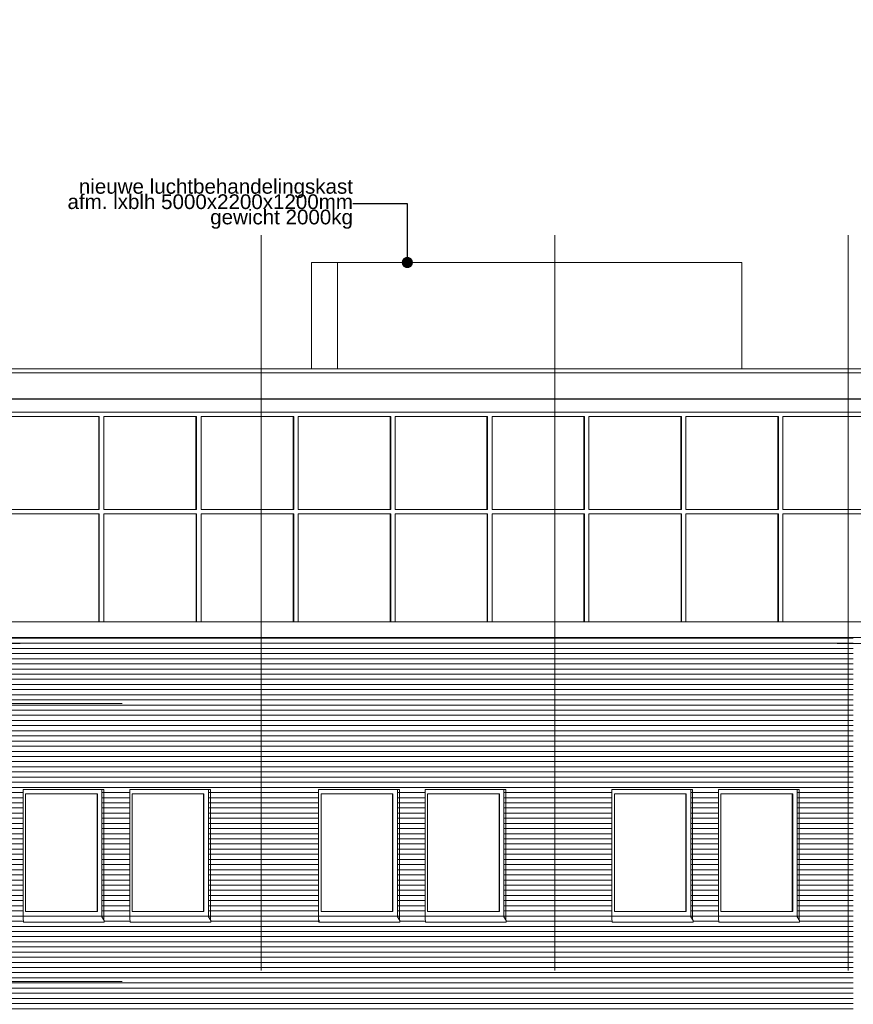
# Model space of a CAD drawing. Extents: x -138812 to 250702, y -18987 to 104055.
# Tile 121 of 193: x 45350 to 55553, y 92003 to 104055. Entities that reach past the tile are written whole.
import ezdxf

# ---------------------------------------------------------------- set-up
doc = ezdxf.new("R2010")
doc.units = 0
doc.header["$LTSCALE"] = 50
doc.linetypes.add('7 Voorgevel & doorsnede A-A$0$_ .', pattern=[380, 180, -100, 0, -100])
doc.linetypes.add('7 Voorgevel & doorsnede A-A$0$B0302', pattern=[1251.000023, 626.000023, -312.5, 0, -312.5])
doc.layers.get('0').update_dxf_attribs({"linetype": 'CONTINUOUS'})
for name, color, linetype in [('7 Voorgevel & doorsnede A-A$0$00 Bestaand', 7, 'CONTINUOUS'), ('7 Voorgevel & doorsnede A-A$0$00 Bestaand Afdek-arcering', 7, 'CONTINUOUS'), ('7 Voorgevel & doorsnede A-A$0$00 Bestaand Ramen', 7, 'CONTINUOUS'), ('7 Voorgevel & doorsnede A-A$0$21 Buitenwanden', 7, 'CONTINUOUS'), ('7 Voorgevel & doorsnede A-A$0$57 Luchtbehandeling', 7, 'CONTINUOUS'), ('7 Voorgevel & doorsnede A-A$0$A Stramien', 7, 'CONTINUOUS')]:
    doc.layers.add(name, color=color, linetype=linetype)
doc.styles.add('7 Voorgevel & doorsnede A-A$0$GENERATED_STYLE_1', font='ARIAL.TTF')
doc.styles.add('7 Voorgevel & doorsnede A-A$0$Standard', font='txt', dxfattribs={"bigfont": 'BIGFONT.SHX'})
doc.dimstyles.new('7 Voorgevel & doorsnede A-A$0$GENERATED_STYLE__2', dxfattribs={"dimtxt": 0.18, "dimasz": 273.6, "dimexe": 0.18, "dimexo": 0.0625, "dimgap": 0.09, "dimtad": 0, "dimtih": 1, "dimtoh": 1, "dimdec": 4, "dimzin": 0, "dimdsep": 46, "dimtxsty": '7 Voorgevel & doorsnede A-A$0$Standard', "dimcen": 0.09, "dimadec": 0, "dimazin": 0, "dimtfac": 1, "dimtdec": 4, "dimtmove": 0, "dimatfit": 3, "dimldrblk": '7 Voorgevel & doorsnede A-A$0$ARROWHEAD_11', "dimfxl": 0, "dimtolj": 1, "dimtzin": 0, "dimarcsym": 0})

# ---------------------------------------------------------------- blocks, each defined once
blk = doc.blocks.new('7 Voorgevel & doorsnede A-A$0$Section Elem_59_2', base_point=(2609, 6899))
at = {"layer": '7 Voorgevel & doorsnede A-A$0$00 Bestaand Afdek-arcering', "linetype": 'Continuous', "lineweight": 0}
h = blk.add_hatch(dxfattribs=at)
h.set_pattern_fill('LIJNEN_HORZ__63_0002', color=9, style=0, pattern_type=2)
h.set_pattern_definition([(0, (1497.7, 6899.32), (0, 63), [])])
h.paths.add_polyline_path([(34635, 20219), (31034, 20219), (31034, 16819), (34635, 16819)], flags=0)
h.paths.add_polyline_path([(31660, 17834), (31661, 17836), (31665, 17836), (31665, 17845), (31660, 17851), (31660, 17853), (31660, 19449), (32649, 19449), (32649, 17853), (32653, 17846), (32653, 17826), (31665, 17826)], flags=0)
h.paths.add_polyline_path([(32965, 19449), (33953, 19449), (33953, 17853), (33958, 17846), (33958, 17826), (32969, 17826), (32965, 17834), (32965, 17836), (32969, 17836), (32969, 17845), (32965, 17851)], flags=0)
h = blk.add_hatch(dxfattribs=at)
h.set_pattern_fill('LIJNEN_HORZ__63_0002', color=9, style=0, pattern_type=2)
h.set_pattern_definition([(-7e-13, (33759.79, 6899.32), (0, 63), [])])
h.paths.add_polyline_path([(32625, 19449), (32625, 17899), (32625, 17899), (32625, 17889), (32649, 17853), (32649, 19449)], flags=0)
h = blk.add_hatch(dxfattribs=at)
h.set_pattern_fill('LIJNEN_HORZ__63_0002', color=9, style=0, pattern_type=2)
h.set_pattern_definition([(7e-13, (35063.964, 6899.32), (0, 63), [])])
h.paths.add_polyline_path([(33929, 19449), (33929, 17899), (33929, 17899), (33929, 17889), (33953, 17853), (33953, 19449)], flags=0)
at = {"layer": '7 Voorgevel & doorsnede A-A$0$00 Bestaand', "color": 1, "linetype": 'Continuous', "lineweight": 0}
for p, q in [((31660, 17851), (31660, 19449)), ((32649, 19449), (32649, 17853)), ((32965, 19449), (32965, 17851)), ((33953, 17853), (33953, 19449))]:
    blk.add_line(p, q, dxfattribs=at)
blk = doc.blocks.new('7 Voorgevel & doorsnede A-A$0$Section Elem_60_2', base_point=(2609, 6899))
at = {"layer": '7 Voorgevel & doorsnede A-A$0$00 Bestaand Afdek-arcering', "linetype": 'Continuous', "lineweight": 0}
h = blk.add_hatch(dxfattribs=at)
h.set_pattern_fill('LIJNEN_HORZ__63_0002', color=9, style=0, pattern_type=2)
h.set_pattern_definition([(0, (1497.7, 6899.32), (0, 63), [])])
h.paths.add_polyline_path([(34635, 20219), (34635, 16819), (38228, 16819), (38228, 20219)], flags=0)
h.paths.add_polyline_path([(35282, 17826), (35277, 17834), (35277, 17836), (35281, 17836), (35281, 17845), (35277, 17851), (35277, 17853), (35277, 19449), (36265, 19449), (36265, 17853), (36270, 17846), (36270, 17826)], flags=0)
h.paths.add_polyline_path([(36585, 17826), (36581, 17834), (36581, 17836), (36585, 17836), (36585, 17845), (36581, 17851), (36581, 19449), (37569, 19449), (37569, 17853), (37574, 17846), (37574, 17826)], flags=0)
h = blk.add_hatch(dxfattribs=at)
h.set_pattern_fill('LIJNEN_HORZ__63_0002', color=9, style=0, pattern_type=2)
h.set_pattern_definition([(1e-12, (37376.346, 6899.32), (0, 63), [])])
h.paths.add_polyline_path([(36241, 19449), (36241, 17899), (36241, 17899), (36241, 17889), (36265, 17853), (36265, 19449)], flags=0)
h = blk.add_hatch(dxfattribs=at)
h.set_pattern_fill('LIJNEN_HORZ__63_0002', color=9, style=0, pattern_type=2)
h.set_pattern_definition([(-7e-13, (38680.03, 6899.32), (0, 63), [])])
h.paths.add_polyline_path([(37545, 17899), (37545, 17899), (37545, 17889), (37569, 17853), (37569, 19449), (37545, 19449)], flags=0)
at = {"layer": '7 Voorgevel & doorsnede A-A$0$00 Bestaand', "color": 1, "linetype": 'Continuous', "lineweight": 0}
for p, q in [((35277, 17851), (35277, 19449)), ((36265, 19449), (36265, 17853)), ((36581, 19449), (36581, 17851)), ((37569, 17853), (37569, 19449))]:
    blk.add_line(p, q, dxfattribs=at)
blk = doc.blocks.new('7 Voorgevel & doorsnede A-A$0$Section Elem_61_2', base_point=(2609, 6899))
at = {"layer": '7 Voorgevel & doorsnede A-A$0$00 Bestaand Afdek-arcering', "linetype": 'Continuous', "lineweight": 0}
h = blk.add_hatch(dxfattribs=at)
h.set_pattern_fill('LIJNEN_HORZ__63_0002', color=9, style=0, pattern_type=2)
h.set_pattern_definition([(0, (1497.7, 6899.32), (0, 63), [])])
h.paths.add_polyline_path([(38228, 16819), (41821, 16819), (41821, 20219), (38228, 20219)], flags=0)
h.paths.add_polyline_path([(38867, 19449), (39855, 19449), (39855, 17853), (39860, 17846), (39860, 17826), (38871, 17826), (38867, 17834), (38867, 17836), (38871, 17836), (38871, 17845), (38867, 17851), (38867, 17853)], flags=0)
h.paths.add_polyline_path([(40171, 17834), (40171, 17836), (40175, 17836), (40175, 17845), (40171, 17851), (40171, 19449), (41159, 19449), (41159, 17853), (41163, 17846), (41163, 17826), (40175, 17826)], flags=0)
h = blk.add_hatch(dxfattribs=at)
h.set_pattern_fill('LIJNEN_HORZ__63_0002', color=9, style=0, pattern_type=2)
h.set_pattern_definition([(-2e-12, (40966.21, 6899.32), (0, 63), [])])
h.paths.add_polyline_path([(39831, 19449), (39831, 17899), (39831, 17899), (39831, 17889), (39855, 17853), (39855, 19449)], flags=0)
h = blk.add_hatch(dxfattribs=at)
h.set_pattern_fill('LIJNEN_HORZ__63_0002', color=9, style=0, pattern_type=2)
h.set_pattern_definition([(1e-12, (42269.895, 6899.32), (0, 63), [])])
h.paths.add_polyline_path([(41159, 19449), (41135, 19449), (41135, 17899), (41135, 17899), (41135, 17889), (41159, 17853)], flags=0)
at = {"layer": '7 Voorgevel & doorsnede A-A$0$00 Bestaand', "color": 1, "linetype": 'Continuous', "lineweight": 0}
for p, q in [((38867, 17851), (38867, 19449)), ((39855, 19449), (39855, 17853)), ((40171, 19449), (40171, 17851)), ((41159, 17853), (41159, 19449))]:
    blk.add_line(p, q, dxfattribs=at)
blk = doc.blocks.new('7 Voorgevel & doorsnede A-A$0$Section Elem_89_2', base_point=(2609, 6899))
at = {"layer": '7 Voorgevel & doorsnede A-A$0$00 Bestaand Afdek-arcering', "linetype": 'Continuous', "lineweight": 0}
h = blk.add_hatch(dxfattribs=at)
h.set_pattern_fill('LIJNEN_HORZ__63_0002', color=9, style=0, pattern_type=2)
h.set_pattern_definition([(0, (1497.7, 6899.32), (0, 63), [])])
h.paths.add_polyline_path([(31034, 20219), (34635, 20219), (34635, 23899), (31034, 23899)], flags=0)
h.paths.add_polyline_path([(31660, 21234), (31661, 21236), (31665, 21236), (31665, 21245), (31660, 21251), (31660, 21253), (31660, 22849), (32649, 22849), (32649, 21253), (32653, 21246), (32653, 21226), (31665, 21226)], flags=0)
h.paths.add_polyline_path([(32965, 21234), (32965, 21236), (32969, 21236), (32969, 21245), (32965, 21251), (32965, 22849), (33953, 22849), (33953, 21253), (33958, 21246), (33958, 21226), (32969, 21226)], flags=0)
h = blk.add_hatch(dxfattribs=at)
h.set_pattern_fill('LIJNEN_HORZ__63_0002', color=9, style=0, pattern_type=2)
h.set_pattern_definition([(-7e-13, (33759.79, 6899.32), (0, 63), [])])
h.paths.add_polyline_path([(32625, 22849), (32625, 21299), (32625, 21299), (32625, 21289), (32649, 21253), (32649, 22849)], flags=0)
h = blk.add_hatch(dxfattribs=at)
h.set_pattern_fill('LIJNEN_HORZ__63_0002', color=9, style=0, pattern_type=2)
h.set_pattern_definition([(0, (35063.964, 6899.32), (0, 63), [])])
h.paths.add_polyline_path([(33953, 22849), (33929, 22849), (33929, 21299), (33929, 21299), (33929, 21289), (33953, 21253)], flags=0)
at = {"layer": '7 Voorgevel & doorsnede A-A$0$00 Bestaand', "color": 1, "linetype": 'Continuous', "lineweight": 0}
for p, q in [((31660, 21251), (31660, 22849)), ((32649, 22849), (32649, 21253)), ((32965, 22849), (32965, 21251)), ((33953, 21253), (33953, 22849))]:
    blk.add_line(p, q, dxfattribs=at)
blk = doc.blocks.new('7 Voorgevel & doorsnede A-A$0$Section Elem_90_2', base_point=(2609, 6899))
at = {"layer": '7 Voorgevel & doorsnede A-A$0$00 Bestaand Afdek-arcering', "linetype": 'Continuous', "lineweight": 0}
h = blk.add_hatch(dxfattribs=at)
h.set_pattern_fill('LIJNEN_HORZ__63_0002', color=9, style=0, pattern_type=2)
h.set_pattern_definition([(0, (1497.7, 6899.32), (0, 63), [])])
h.paths.add_polyline_path([(34635, 23899), (34635, 20219), (38228, 20219), (38228, 23899)], flags=0)
h.paths.add_polyline_path([(35277, 22849), (36265, 22849), (36265, 21253), (36270, 21246), (36270, 21226), (35282, 21226), (35277, 21234), (35277, 21236), (35281, 21236), (35281, 21245), (35277, 21251), (35277, 21253)], flags=0)
h.paths.add_polyline_path([(36585, 21245), (36581, 21251), (36581, 22849), (37569, 22849), (37569, 21253), (37574, 21246), (37574, 21226), (36585, 21226), (36581, 21234), (36581, 21236), (36585, 21236)], flags=0)
h = blk.add_hatch(dxfattribs=at)
h.set_pattern_fill('LIJNEN_HORZ__63_0002', color=9, style=0, pattern_type=2)
h.set_pattern_definition([(2e-12, (37376.346, 6899.32), (0, 63), [])])
h.paths.add_polyline_path([(36241, 22849), (36241, 21299), (36241, 21299), (36241, 21289), (36265, 21253), (36265, 22849)], flags=0)
h = blk.add_hatch(dxfattribs=at)
h.set_pattern_fill('LIJNEN_HORZ__63_0002', color=9, style=0, pattern_type=2)
h.set_pattern_definition([(-1e-12, (38680.03, 6899.32), (0, 63), [])])
h.paths.add_polyline_path([(37545, 22849), (37545, 21299), (37545, 21299), (37545, 21289), (37569, 21253), (37569, 22849)], flags=0)
at = {"layer": '7 Voorgevel & doorsnede A-A$0$00 Bestaand', "color": 1, "linetype": 'Continuous', "lineweight": 0}
for p, q in [((35277, 21251), (35277, 22849)), ((36265, 22849), (36265, 21253)), ((36581, 22849), (36581, 21251)), ((37569, 21253), (37569, 22849))]:
    blk.add_line(p, q, dxfattribs=at)
blk = doc.blocks.new('7 Voorgevel & doorsnede A-A$0$Section Elem_91_2', base_point=(2609, 6899))
at = {"layer": '7 Voorgevel & doorsnede A-A$0$00 Bestaand Afdek-arcering', "linetype": 'Continuous', "lineweight": 0}
h = blk.add_hatch(dxfattribs=at)
h.set_pattern_fill('LIJNEN_HORZ__63_0002', color=9, style=0, pattern_type=2)
h.set_pattern_definition([(0, (1497.7, 6899.32), (0, 63), [])])
h.paths.add_polyline_path([(38228, 23899), (38228, 20219), (41821, 20219), (41821, 23899)], flags=0)
h.paths.add_polyline_path([(38871, 21226), (38867, 21234), (38867, 21236), (38871, 21236), (38871, 21245), (38867, 21251), (38867, 21253), (38867, 22849), (39855, 22849), (39855, 21253), (39860, 21246), (39860, 21226)], flags=0)
h.paths.add_polyline_path([(40171, 21234), (40171, 21236), (40175, 21236), (40175, 21245), (40171, 21251), (40171, 22849), (41159, 22849), (41159, 21253), (41163, 21246), (41163, 21226), (40175, 21226)], flags=0)
h = blk.add_hatch(dxfattribs=at)
h.set_pattern_fill('LIJNEN_HORZ__63_0002', color=9, style=0, pattern_type=2)
h.set_pattern_definition([(-3e-12, (40966.21, 6899.32), (0, 63), [])])
h.paths.add_polyline_path([(39855, 22849), (39831, 22849), (39831, 21299), (39831, 21299), (39831, 21289), (39855, 21253)], flags=0)
h = blk.add_hatch(dxfattribs=at)
h.set_pattern_fill('LIJNEN_HORZ__63_0002', color=9, style=0, pattern_type=2)
h.set_pattern_definition([(1e-12, (42269.895, 6899.32), (0, 63), [])])
h.paths.add_polyline_path([(41135, 22849), (41135, 21299), (41135, 21299), (41135, 21289), (41159, 21253), (41159, 22849)], flags=0)
at = {"layer": '7 Voorgevel & doorsnede A-A$0$00 Bestaand', "color": 1, "linetype": 'Continuous', "lineweight": 0}
for p, q in [((38867, 21251), (38867, 22849)), ((39855, 22849), (39855, 21253)), ((40171, 22849), (40171, 21251)), ((41159, 21253), (41159, 22849))]:
    blk.add_line(p, q, dxfattribs=at)
blk = doc.blocks.new('7 Voorgevel & doorsnede A-A$0$Section Elem_101_2', base_point=(2609, 6899))
at = {"layer": '7 Voorgevel & doorsnede A-A$0$00 Bestaand Ramen', "color": 1, "linetype": 'Continuous', "lineweight": 0}
for p, q in [((31660, 22849), (32649, 22849)), ((31690, 21354), (31690, 22794)), ((31690, 22794), (32570, 22794)), ((32565, 21354), (32565, 22794)), ((32570, 22794), (32570, 21354)), ((32625, 21299), (32625, 22849)), ((32570, 21354), (31690, 21354)), ((31660, 21299), (32625, 21299)), ((31660, 21253), (31665, 21246)), ((31665, 21245), (31660, 21251)), ((31660, 21234), (31661, 21236)), ((31665, 21226), (31660, 21234)), ((31661, 21236), (31665, 21229)), ((31661, 21236), (31665, 21236)), ((31665, 21246), (31665, 21226)), ((31665, 21229), (31665, 21245)), ((31665, 21226), (32653, 21226)), ((32625, 21299), (32625, 21289)), ((32625, 21289), (32653, 21246)), ((32653, 21246), (32653, 21226))]:
    blk.add_line(p, q, dxfattribs=at)
blk = doc.blocks.new('7 Voorgevel & doorsnede A-A$0$Section Elem_102_2', base_point=(2609, 6899))
at = {"layer": '7 Voorgevel & doorsnede A-A$0$00 Bestaand Ramen', "color": 1, "linetype": 'Continuous', "lineweight": 0}
for p, q in [((33953, 22849), (32965, 22849)), ((32995, 21354), (32995, 22794)), ((32995, 22794), (33874, 22794)), ((33869, 21354), (33869, 22794)), ((33874, 22794), (33874, 21354)), ((33929, 22849), (33929, 21299)), ((33874, 21354), (32995, 21354)), ((32965, 21299), (33929, 21299)), ((32965, 21253), (32969, 21246)), ((32969, 21245), (32965, 21251)), ((32965, 21234), (32965, 21236)), ((32965, 21236), (32969, 21229)), ((32965, 21236), (32969, 21236)), ((32969, 21226), (32965, 21234)), ((32969, 21246), (32969, 21226)), ((32969, 21229), (32969, 21245)), ((32969, 21226), (33958, 21226)), ((33929, 21299), (33929, 21289)), ((33929, 21289), (33958, 21246)), ((33958, 21246), (33958, 21226))]:
    blk.add_line(p, q, dxfattribs=at)
blk = doc.blocks.new('7 Voorgevel & doorsnede A-A$0$Section Elem_103_2', base_point=(2609, 6899))
at = {"layer": '7 Voorgevel & doorsnede A-A$0$00 Bestaand Ramen', "color": 1, "linetype": 'Continuous', "lineweight": 0}
for p, q in [((35277, 22849), (36265, 22849)), ((35307, 21354), (35307, 22794)), ((35307, 22794), (36187, 22794)), ((36182, 21354), (36182, 22794)), ((36187, 22794), (36187, 21354)), ((36241, 21299), (36241, 22849)), ((36187, 21354), (35307, 21354)), ((35277, 21299), (36241, 21299)), ((35277, 21253), (35282, 21246)), ((35281, 21245), (35277, 21251)), ((35277, 21234), (35277, 21236)), ((35277, 21236), (35281, 21229)), ((35277, 21236), (35281, 21236)), ((35282, 21226), (35277, 21234)), ((35281, 21229), (35281, 21245)), ((35282, 21246), (35282, 21226)), ((35282, 21226), (36270, 21226)), ((36241, 21299), (36241, 21289)), ((36241, 21289), (36270, 21246)), ((36270, 21246), (36270, 21226))]:
    blk.add_line(p, q, dxfattribs=at)
blk = doc.blocks.new('7 Voorgevel & doorsnede A-A$0$Section Elem_104_2', base_point=(2609, 6899))
at = {"layer": '7 Voorgevel & doorsnede A-A$0$00 Bestaand Ramen', "color": 1, "linetype": 'Continuous', "lineweight": 0}
for p, q in [((37569, 22849), (36581, 22849)), ((36611, 21354), (36611, 22794)), ((36611, 22794), (37490, 22794)), ((37485, 21354), (37485, 22794)), ((37490, 22794), (37490, 21354)), ((37545, 22849), (37545, 21299)), ((37490, 21354), (36611, 21354)), ((36581, 21299), (37545, 21299)), ((36581, 21253), (36585, 21246)), ((36585, 21245), (36581, 21251)), ((36581, 21234), (36581, 21236)), ((36581, 21236), (36585, 21229)), ((36581, 21236), (36585, 21236)), ((36585, 21226), (36581, 21234)), ((36585, 21246), (36585, 21226)), ((36585, 21229), (36585, 21245)), ((36585, 21226), (37574, 21226)), ((37545, 21299), (37545, 21289)), ((37545, 21289), (37574, 21246)), ((37574, 21246), (37574, 21226))]:
    blk.add_line(p, q, dxfattribs=at)
blk = doc.blocks.new('7 Voorgevel & doorsnede A-A$0$Section Elem_105_2', base_point=(2609, 6899))
at = {"layer": '7 Voorgevel & doorsnede A-A$0$00 Bestaand Ramen', "color": 1, "linetype": 'Continuous', "lineweight": 0}
for p, q in [((38867, 22849), (39855, 22849)), ((38897, 21354), (38897, 22794)), ((38897, 22794), (39777, 22794)), ((39772, 21354), (39772, 22794)), ((39777, 22794), (39777, 21354)), ((39831, 21299), (39831, 22849)), ((39777, 21354), (38897, 21354)), ((38867, 21299), (39831, 21299)), ((38867, 21253), (38871, 21246)), ((38871, 21245), (38867, 21251)), ((38867, 21234), (38867, 21236)), ((38867, 21236), (38871, 21229)), ((38867, 21236), (38871, 21236)), ((38871, 21226), (38867, 21234)), ((38871, 21246), (38871, 21226)), ((38871, 21229), (38871, 21245)), ((38871, 21226), (39860, 21226)), ((39831, 21299), (39831, 21289)), ((39831, 21289), (39860, 21246)), ((39860, 21246), (39860, 21226))]:
    blk.add_line(p, q, dxfattribs=at)
blk = doc.blocks.new('7 Voorgevel & doorsnede A-A$0$Section Elem_106_2', base_point=(2609, 6899))
at = {"layer": '7 Voorgevel & doorsnede A-A$0$00 Bestaand Ramen', "color": 1, "linetype": 'Continuous', "lineweight": 0}
for p, q in [((41159, 22849), (40171, 22849)), ((40201, 21354), (40201, 22794)), ((40201, 22794), (41080, 22794)), ((41075, 21354), (41075, 22794)), ((41080, 22794), (41080, 21354)), ((41135, 22849), (41135, 21299)), ((41080, 21354), (40201, 21354)), ((40170, 21253), (40175, 21246)), ((40171, 21299), (41135, 21299)), ((40175, 21245), (40171, 21251)), ((40171, 21234), (40171, 21236)), ((40171, 21236), (40175, 21229)), ((40171, 21236), (40175, 21236)), ((40175, 21226), (40171, 21234)), ((40175, 21246), (40175, 21226)), ((40175, 21229), (40175, 21245)), ((40175, 21226), (41163, 21226)), ((41135, 21299), (41135, 21289)), ((41135, 21289), (41163, 21246)), ((41163, 21246), (41163, 21226))]:
    blk.add_line(p, q, dxfattribs=at)
blk = doc.blocks.new('7 Voorgevel & doorsnede A-A$0$Section Elem_119_2', base_point=(2609, 6899))
at = {"layer": '7 Voorgevel & doorsnede A-A$0$00 Bestaand Afdek-arcering', "linetype": 'Continuous', "lineweight": 0}
h = blk.add_hatch(dxfattribs=at)
h.set_pattern_fill('LIJNEN_HORZ__63_0002', color=9, style=0, pattern_type=2)
h.set_pattern_definition([(0, (1497.7, 6899.32), (0, 63), [])])
h.paths.add_polyline_path([(34635, 24709), (31034, 24709), (31034, 23899), (34635, 23899)], flags=0)
blk = doc.blocks.new('7 Voorgevel & doorsnede A-A$0$Section Elem_120_2', base_point=(2609, 6899))
at = {"layer": '7 Voorgevel & doorsnede A-A$0$00 Bestaand Afdek-arcering', "linetype": 'Continuous', "lineweight": 0}
h = blk.add_hatch(dxfattribs=at)
h.set_pattern_fill('LIJNEN_HORZ__63_0002', color=9, style=0, pattern_type=2)
h.set_pattern_definition([(0, (1497.7, 6899.32), (0, 63), [])])
h.paths.add_polyline_path([(34635, 24709), (34635, 23899), (38228, 23899), (38228, 24709)], flags=0)
blk = doc.blocks.new('7 Voorgevel & doorsnede A-A$0$Section Elem_121_2', base_point=(2609, 6899))
at = {"layer": '7 Voorgevel & doorsnede A-A$0$00 Bestaand Afdek-arcering', "linetype": 'Continuous', "lineweight": 0}
h = blk.add_hatch(dxfattribs=at)
h.set_pattern_fill('LIJNEN_HORZ__63_0002', color=9, style=0, pattern_type=2)
h.set_pattern_definition([(0, (1497.7, 6899.32), (0, 63), [])])
h.paths.add_polyline_path([(38228, 23899), (41821, 23899), (41821, 24709), (38228, 24709)], flags=0)
blk = doc.blocks.new('7 Voorgevel & doorsnede A-A$0$Section Elem_138_2', base_point=(2609, 6899))
at = {"layer": '7 Voorgevel & doorsnede A-A$0$00 Bestaand', "color": 1, "linetype": 'Continuous', "lineweight": 0}
for p, q in [((41790, 27999), (46154, 27999)), ((46154, 27999), (46154, 27949)), ((41790, 27949), (46154, 27949)), ((46154, 27949), (46154, 27899)), ((41785, 27625), (46043, 27625)), ((41786, 27627), (46044, 27627)), ((41789, 27629), (46046, 27629))]:
    blk.add_line(p, q, dxfattribs=at)
blk = doc.blocks.new('7 Voorgevel & doorsnede A-A$0$Section Elem_139_2', base_point=(2609, 6899))
at = {"layer": '7 Voorgevel & doorsnede A-A$0$00 Bestaand', "color": 1, "linetype": 'Continuous', "lineweight": 0}
for p, q in [((38197, 27999), (41790, 27999)), ((38197, 27949), (41790, 27949)), ((38192, 27625), (41785, 27625)), ((38193, 27627), (41786, 27627)), ((38196, 27629), (41789, 27629)), ((41785, 27627), (41785, 27625))]:
    blk.add_line(p, q, dxfattribs=at)
blk = doc.blocks.new('7 Voorgevel & doorsnede A-A$0$Section Elem_140_2', base_point=(2609, 6899))
at = {"layer": '7 Voorgevel & doorsnede A-A$0$00 Bestaand', "color": 1, "linetype": 'Continuous', "lineweight": 0}
for p, q in [((34604, 27999), (38197, 27999)), ((34604, 27949), (38197, 27949)), ((34599, 27625), (38192, 27625)), ((34600, 27627), (38193, 27627)), ((34603, 27629), (38196, 27629)), ((38192, 27627), (38192, 27625))]:
    blk.add_line(p, q, dxfattribs=at)
blk = doc.blocks.new('7 Voorgevel & doorsnede A-A$0$Section Elem_141_2', base_point=(2609, 6899))
at = {"layer": '7 Voorgevel & doorsnede A-A$0$00 Bestaand', "color": 1, "linetype": 'Continuous', "lineweight": 0}
for p, q in [((34604, 27999), (31012, 27999)), ((31012, 27949), (34604, 27949)), ((31009, 27625), (34599, 27625)), ((31010, 27627), (34600, 27627)), ((31012, 27629), (34603, 27629)), ((34599, 27625), (34599, 27627))]:
    blk.add_line(p, q, dxfattribs=at)
blk = doc.blocks.new('7 Voorgevel & doorsnede A-A$0$Section Elem_166_2', base_point=(2609, 6899))
at = {"layer": '7 Voorgevel & doorsnede A-A$0$00 Bestaand Ramen', "color": 1, "linetype": 'Continuous', "lineweight": 0}
for p, q in [((32619, 27469), (31430, 27469)), ((31458, 26277), (31458, 27414)), ((31458, 27414), (32592, 27414)), ((32586, 26277), (32586, 27414)), ((32592, 27414), (32592, 26277)), ((32592, 26277), (31458, 26277)), ((31458, 24899), (31458, 26222)), ((31458, 26222), (32592, 26222)), ((32588, 24899), (32588, 26222)), ((32592, 26222), (32592, 24899))]:
    blk.add_line(p, q, dxfattribs=at)
blk = doc.blocks.new('7 Voorgevel & doorsnede A-A$0$Section Elem_167_2', base_point=(2609, 6899))
at = {"layer": '7 Voorgevel & doorsnede A-A$0$00 Bestaand Ramen', "color": 1, "linetype": 'Continuous', "lineweight": 0}
for p, q in [((33808, 27469), (32619, 27469)), ((32647, 26277), (32647, 27414)), ((32647, 27414), (33781, 27414)), ((33775, 26277), (33775, 27414)), ((33781, 27414), (33781, 26277)), ((33781, 26277), (32647, 26277)), ((32647, 24899), (32647, 26222)), ((32647, 26222), (33781, 26222)), ((33777, 24899), (33777, 26222)), ((33781, 26222), (33781, 24899))]:
    blk.add_line(p, q, dxfattribs=at)
blk = doc.blocks.new('7 Voorgevel & doorsnede A-A$0$Section Elem_169_2', base_point=(2609, 6899))
at = {"layer": '7 Voorgevel & doorsnede A-A$0$00 Bestaand Ramen', "color": 1, "linetype": 'Continuous', "lineweight": 0}
for p, q in [((36186, 27469), (35000, 27469)), ((35027, 26277), (35027, 27414)), ((35027, 27414), (36159, 27414)), ((36152, 26277), (36152, 27414)), ((36159, 27414), (36159, 26277)), ((36159, 26277), (35027, 26277)), ((35027, 24899), (35027, 26222)), ((35027, 26222), (36159, 26222)), ((36154, 24899), (36154, 26222)), ((36159, 26222), (36159, 24899))]:
    blk.add_line(p, q, dxfattribs=at)
blk = doc.blocks.new('7 Voorgevel & doorsnede A-A$0$Section Elem_170_2', base_point=(2609, 6899))
at = {"layer": '7 Voorgevel & doorsnede A-A$0$00 Bestaand Ramen', "color": 1, "linetype": 'Continuous', "lineweight": 0}
for p, q in [((37372, 27469), (36186, 27469)), ((36213, 26277), (36213, 27414)), ((36213, 27414), (37345, 27414)), ((37338, 26277), (37338, 27414)), ((37345, 27414), (37345, 26277)), ((37345, 26277), (36213, 26277)), ((36213, 24899), (36213, 26222)), ((36213, 26222), (37345, 26222)), ((37340, 24899), (37340, 26222)), ((37345, 26222), (37345, 24899))]:
    blk.add_line(p, q, dxfattribs=at)
blk = doc.blocks.new('7 Voorgevel & doorsnede A-A$0$Section Elem_171_2', base_point=(2609, 6899))
at = {"layer": '7 Voorgevel & doorsnede A-A$0$00 Bestaand Ramen', "color": 1, "linetype": 'Continuous', "lineweight": 0}
for p, q in [((33814, 27469), (33808, 27469)), ((35000, 27469), (33814, 27469)), ((33841, 26277), (33841, 27414)), ((33841, 27414), (34973, 27414)), ((34966, 26277), (34966, 27414)), ((34973, 27414), (34973, 26277)), ((34973, 26277), (33841, 26277)), ((33841, 24899), (33841, 26222)), ((33841, 26222), (34973, 26222)), ((34966, 24899), (34966, 26222)), ((34973, 26222), (34973, 24899))]:
    blk.add_line(p, q, dxfattribs=at)
blk = doc.blocks.new('7 Voorgevel & doorsnede A-A$0$Section Elem_172_2', base_point=(2609, 6899))
at = {"layer": '7 Voorgevel & doorsnede A-A$0$00 Bestaand Ramen', "color": 1, "linetype": 'Continuous', "lineweight": 0}
for p, q in [((39745, 27469), (38559, 27469)), ((38586, 26277), (38586, 27414)), ((38586, 27414), (39718, 27414)), ((39711, 26277), (39711, 27414)), ((39718, 27414), (39718, 26277)), ((39718, 26277), (38586, 26277)), ((38586, 24899), (38586, 26222)), ((38586, 26222), (39718, 26222)), ((39713, 24899), (39713, 26222)), ((39718, 26222), (39718, 24899))]:
    blk.add_line(p, q, dxfattribs=at)
blk = doc.blocks.new('7 Voorgevel & doorsnede A-A$0$Section Elem_173_2', base_point=(2609, 6899))
at = {"layer": '7 Voorgevel & doorsnede A-A$0$00 Bestaand Ramen', "color": 1, "linetype": 'Continuous', "lineweight": 0}
for p, q in [((40931, 27469), (39745, 27469)), ((39772, 26277), (39772, 27414)), ((39772, 27414), (40904, 27414)), ((40897, 26277), (40897, 27414)), ((40904, 27414), (40904, 26277)), ((40904, 26277), (39772, 26277)), ((39772, 24899), (39772, 26222)), ((39772, 26222), (40904, 26222)), ((40899, 24899), (40899, 26222)), ((40904, 26222), (40904, 24899))]:
    blk.add_line(p, q, dxfattribs=at)
blk = doc.blocks.new('7 Voorgevel & doorsnede A-A$0$Section Elem_174_2', base_point=(2609, 6899))
at = {"layer": '7 Voorgevel & doorsnede A-A$0$00 Bestaand Ramen', "color": 1, "linetype": 'Continuous', "lineweight": 0}
for p, q in [((37373, 27469), (37372, 27469)), ((38559, 27469), (37373, 27469)), ((37400, 26277), (37400, 27414)), ((37400, 27414), (38532, 27414)), ((38525, 26277), (38525, 27414)), ((38532, 27414), (38532, 26277)), ((38532, 26277), (37400, 26277)), ((37400, 24899), (37400, 26222)), ((37400, 26222), (38532, 26222)), ((38525, 24899), (38525, 26222)), ((38532, 26222), (38532, 24899))]:
    blk.add_line(p, q, dxfattribs=at)
blk = doc.blocks.new('7 Voorgevel & doorsnede A-A$0$Section Elem_177_2', base_point=(2609, 6899))
at = {"layer": '7 Voorgevel & doorsnede A-A$0$00 Bestaand Ramen', "color": 1, "linetype": 'Continuous', "lineweight": 0}
for p, q in [((42117, 27469), (40931, 27469)), ((40958, 26277), (40958, 27414)), ((40958, 27414), (42090, 27414)), ((42083, 26277), (42083, 27414)), ((42090, 27414), (42090, 26277)), ((42090, 26277), (40958, 26277)), ((40958, 24899), (40958, 26222)), ((40958, 26222), (42090, 26222)), ((42083, 24899), (42083, 26222)), ((42090, 26222), (42090, 24899))]:
    blk.add_line(p, q, dxfattribs=at)
blk = doc.blocks.new('7 Voorgevel & doorsnede A-A$0$Section Elem_243_2', base_point=(2609, 6899))
at = {"layer": '7 Voorgevel & doorsnede A-A$0$21 Buitenwanden', "color": 1, "linetype": 'Continuous', "lineweight": 0}
for p, q in [((31036, 24899), (46071, 24899)), ((31036, 24709), (46071, 24709))]:
    blk.add_line(p, q, dxfattribs=at)
blk = doc.blocks.new('7 Voorgevel & doorsnede A-A$0$Section Elem_257_2', base_point=(2609, 6899))
at = {"layer": '7 Voorgevel & doorsnede A-A$0$57 Luchtbehandeling', "color": 1, "linetype": 'Continuous', "lineweight": 0}
for p, q in [((35188, 29299), (35510, 29299)), ((35188, 27999), (35188, 29299)), ((35510, 29299), (40456, 29299)), ((35510, 27999), (35510, 29299)), ((40456, 27999), (40456, 29299))]:
    blk.add_line(p, q, dxfattribs=at)
blk = doc.blocks.new('7 Voorgevel & doorsnede A-A$0$ARROWHEAD_11')
at = {"color": 0, "linetype": 'Continuous', "lineweight": 0}
blk.add_line((0, 0), (-1, 0), dxfattribs=at)
at = {"color": 0, "linetype": 'Continuous', "lineweight": 0, "const_width": 0.25, "flags": 128}
blk.add_lwpolyline([(-0.125, 0, 1), (0.125, 0, 1)], format="xyb", close=True, dxfattribs=at)
blk = doc.blocks.new('7 Voorgevel & doorsnede A-A$0$G1 VOORGEVEL_STORY_MARKER', base_point=(2609, 6899))
at = {"color": 9, "linetype": '7 Voorgevel & doorsnede A-A$0$B0302', "lineweight": 0}
for p, q in [((1574, 27999), (48490, 27999)), ((1574, 23899), (48490, 23899)), ((1574, 20499), (48490, 20499))]:
    blk.add_line(p, q, dxfattribs=at)

msp = doc.modelspace()

# ---------------------------------------------------------------- linework, layer by layer
at = {"layer": '7 Voorgevel & doorsnede A-A$0$A Stramien', "color": 9, "linetype": '7 Voorgevel & doorsnede A-A$0$_ .', "lineweight": 0}
msp.add_line((17353.99277, 96419.41365), (56714.69277, 96419.41365), dxfattribs=at)
at = {"layer": '7 Voorgevel & doorsnede A-A$0$A Stramien', "color": 9, "linetype": '7 Voorgevel & doorsnede A-A$0$_ .', "lineweight": 0, "flags": 128}
for points in [[(48304.99277, 73417.01365), (48304.99277, 104055.20506)], [(51897.99277, 73417.01365), (51897.99277, 104055.20506)], [(55490.99277, 73417.01365), (55490.99277, 104055.20506)]]:
    msp.add_lwpolyline(points, dxfattribs=at)

# ---------------------------------------------------------------- block references
at = {"linetype": 'Continuous', "lineweight": 0}
msp.add_blockref('7 Voorgevel & doorsnede A-A$0$G1 VOORGEVEL_STORY_MARKER', (16340.65165, 78683.04477), dxfattribs=at)
at = {"layer": '7 Voorgevel & doorsnede A-A$0$00 Bestaand', "color": 9, "lineweight": 0}
for name in ['7 Voorgevel & doorsnede A-A$0$Section Elem_141_2', '7 Voorgevel & doorsnede A-A$0$Section Elem_140_2', '7 Voorgevel & doorsnede A-A$0$Section Elem_139_2', '7 Voorgevel & doorsnede A-A$0$Section Elem_138_2', '7 Voorgevel & doorsnede A-A$0$Section Elem_119_2', '7 Voorgevel & doorsnede A-A$0$Section Elem_120_2', '7 Voorgevel & doorsnede A-A$0$Section Elem_121_2', '7 Voorgevel & doorsnede A-A$0$Section Elem_89_2', '7 Voorgevel & doorsnede A-A$0$Section Elem_90_2', '7 Voorgevel & doorsnede A-A$0$Section Elem_91_2', '7 Voorgevel & doorsnede A-A$0$Section Elem_59_2', '7 Voorgevel & doorsnede A-A$0$Section Elem_60_2', '7 Voorgevel & doorsnede A-A$0$Section Elem_61_2']:
    msp.add_blockref(name, (16340.65165, 78683.04477), dxfattribs=at)
at = {"layer": '7 Voorgevel & doorsnede A-A$0$00 Bestaand Ramen', "color": 9, "lineweight": 0}
for name in ['7 Voorgevel & doorsnede A-A$0$Section Elem_166_2', '7 Voorgevel & doorsnede A-A$0$Section Elem_167_2', '7 Voorgevel & doorsnede A-A$0$Section Elem_171_2', '7 Voorgevel & doorsnede A-A$0$Section Elem_169_2', '7 Voorgevel & doorsnede A-A$0$Section Elem_170_2', '7 Voorgevel & doorsnede A-A$0$Section Elem_174_2', '7 Voorgevel & doorsnede A-A$0$Section Elem_172_2', '7 Voorgevel & doorsnede A-A$0$Section Elem_173_2', '7 Voorgevel & doorsnede A-A$0$Section Elem_177_2', '7 Voorgevel & doorsnede A-A$0$Section Elem_101_2', '7 Voorgevel & doorsnede A-A$0$Section Elem_102_2', '7 Voorgevel & doorsnede A-A$0$Section Elem_103_2', '7 Voorgevel & doorsnede A-A$0$Section Elem_104_2', '7 Voorgevel & doorsnede A-A$0$Section Elem_105_2', '7 Voorgevel & doorsnede A-A$0$Section Elem_106_2']:
    msp.add_blockref(name, (16340.65165, 78683.04477), dxfattribs=at)
at = {"layer": '7 Voorgevel & doorsnede A-A$0$21 Buitenwanden', "color": 9, "lineweight": 0}
msp.add_blockref('7 Voorgevel & doorsnede A-A$0$Section Elem_243_2', (16340.65165, 78683.04477), dxfattribs=at)
at = {"layer": '7 Voorgevel & doorsnede A-A$0$57 Luchtbehandeling', "color": 9, "lineweight": 0}
msp.add_blockref('7 Voorgevel & doorsnede A-A$0$Section Elem_257_2', (16340.65165, 78683.04477), dxfattribs=at)

# ---------------------------------------------------------------- texts
at = {"color": 2, "linetype": 'Continuous', "lineweight": 0, "insert": (49429.04972, 101800.29356), "char_height": 180, "width": 3416.5055069, "attachment_point": 6, "line_spacing_factor": 0.624822, "style": '7 Voorgevel & doorsnede A-A$0$GENERATED_STYLE_1'}
msp.add_mtext('{nieuwe luchtbehandelingskast\\Pafm. lxblh 5000x2200x1200mm\\Pgewicht 2000kg}', dxfattribs=at)

# ---------------------------------------------------------------- leaders
at = {"color": 1, "linetype": 'Continuous', "lineweight": 0, "annotation_type": 0, "has_hookline": 1, "hookline_direction": 1, "text_width": 3336.75307}
msp.add_leader([(50094.59315, 101083.04477), (50094.59315, 101800.29356), (49429.13972, 101800.29356)], dimstyle='7 Voorgevel & doorsnede A-A$0$GENERATED_STYLE__2', dxfattribs=at)

doc.saveas('drawing.dxf')
